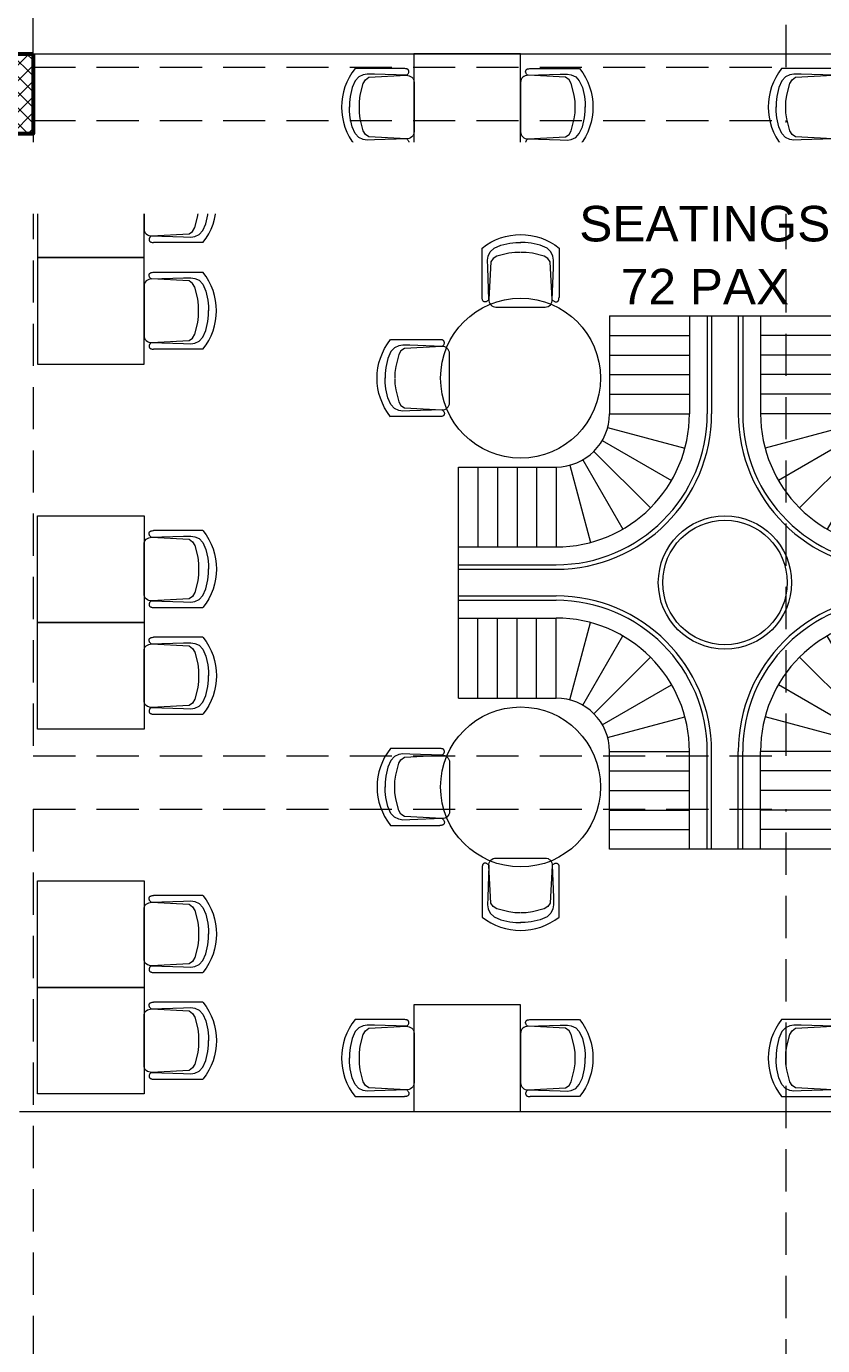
# Model space of a CAD drawing. Header units: inches. Extents: x 704 to 259546, y -107711 to 151004.
# Tile 117 of 208: x 127523 to 127702, y 21036 to 21333. Entities that reach past the tile are written whole.
import ezdxf

# ---------------------------------------------------------------- set-up
doc = ezdxf.new("R2010")
doc.units = ezdxf.units.IN
doc.header["$MEASUREMENT"] = 0
doc.linetypes.add('HIDDEN', pattern=[0.375, 0.25, -0.125])
for name, color, linetype, lineweight in [('EQUIP DIM', 8, 'Continuous', 0), ('EQUIPMENT', 3, 'Continuous', 25), ('PD_COLUMN', 2, 'Continuous', 60), ('PD_FURNITURE_LOOSE', 20, 'Continuous', 18), ('PD_HATCH', 45, 'Continuous', 9), ('PP-TEXT', 7, 'Continuous', 40)]:
    doc.layers.add(name, color=color, linetype=linetype, lineweight=lineweight)
doc.layers.add('PD_025_TEXT', color=61, linetype='Continuous')
doc.layers.add('PP BALL VALVE', color=7, linetype='Continuous')
doc.styles.get("Standard").update_dxf_attribs({"font": 'arial.ttf', "height": 6})
doc.styles.add('style1', font='arial.ttf', dxfattribs={"height": 500})

# ---------------------------------------------------------------- blocks, each defined once
blk = doc.blocks.new('columns2')
at = {"layer": 'PD_HATCH'}
h = blk.add_hatch(dxfattribs=at)
h.set_pattern_fill('ANSI37', color=8, scale=20)
h.paths.add_polyline_path([(387, -250), (387, -268), (369, -268), (369, -250)])
h.paths.add_polyline_path([(18, 0), (18, -15), (0, -15), (0, 0)])
h.paths.add_polyline_path([(18, -828), (18, -813), (0, -813), (0, -828)])
h.paths.add_polyline_path([(201, -870), (186, -870), (186, -888), (201, -888)])
h.paths.add_polyline_path([(570, -870), (555, -870), (555, -888), (570, -888)])
h.paths.add_polyline_path([(754.5, -870), (739.5, -870), (739.5, -888), (754.5, -888)])
h.paths.add_polyline_path([(934.5, -870), (919.5, -870), (919.5, -888), (934.5, -888)])
h.paths.add_polyline_path([(385.5, -870), (370.5, -870), (370.5, -888), (385.5, -888)])
h.paths.add_polyline_path([(201, 42), (186, 42), (186, 60), (201, 60)])
h.paths.add_polyline_path([(387, -578), (387, -560), (369, -560), (369, -578)])
h.paths.add_polyline_path([(1116, -731.5), (1116, -716.5), (1098, -716.5), (1098, -731.5)])
h.paths.add_polyline_path([(1116, -111.5), (1116, -96.5), (1098, -96.5), (1098, -111.5)])
h.paths.add_polyline_path([(1116, -561.5), (1116, -576.5), (1098, -576.5), (1098, -561.5)])
h.paths.add_polyline_path([(1116, -251.5), (1116, -266.5), (1098, -266.5), (1098, -251.5)])
h.paths.add_polyline_path([(0, -731.5), (0, -716.5), (18, -716.5), (18, -731.5)])
h.paths.add_polyline_path([(0, -111.5), (0, -96.5), (18, -96.5), (18, -111.5)])
h.paths.add_polyline_path([(0, -406.5), (0, -421.5), (18, -421.5), (18, -406.5)])
h.paths.add_polyline_path([(0, -561.5), (0, -576.5), (18, -576.5), (18, -561.5)])
h.paths.add_polyline_path([(0, -251.5), (0, -266.5), (18, -266.5), (18, -251.5)])
h.paths.add_polyline_path([(993, -111.5), (993, -99.5), (984, -99.5), (984, -111.5)])
h.paths.add_polyline_path([(993, -189.5), (993, -201.5), (984, -201.5), (984, -189.5)])
h.paths.add_polyline_path([(903, -111.5), (903, -99.5), (912, -99.5), (912, -111.5)])
h.paths.add_polyline_path([(903, -189.5), (903, -201.5), (912, -201.5), (912, -189.5)])
h.paths.add_polyline_path([(75, -870), (60, -870), (60, -888), (75, -888)])
h.paths.add_polyline_path([(1116, -870), (1101, -870), (1101, -888), (1116, -888)])
h.paths.add_polyline_path([(75, 42), (60, 42), (60, 60), (75, 60)])
h.paths.add_polyline_path([(570, 42), (555, 42), (555, 60), (570, 60)])
h.paths.add_polyline_path([(754.5, 42), (739.5, 42), (739.5, 60), (754.5, 60)])
h.paths.add_polyline_path([(934.5, 42), (919.5, 42), (919.5, 60), (934.5, 60)])
h.paths.add_polyline_path([(385.5, 42), (370.5, 42), (370.5, 60), (385.5, 60)])
h.paths.add_polyline_path([(1116, 42), (1101, 42), (1101, 60), (1116, 60)])
h.paths.add_polyline_path([(738, -250), (738, -268), (756, -268), (756, -250)])
h.paths.add_polyline_path([(756, -578), (756, -560), (738, -560), (738, -578)])
at = {"layer": 'PD_COLUMN', "color": 8}
blk.add_lwpolyline([(387, -250), (387, -268), (369, -268), (369, -250)], close=True, dxfattribs=at)
at = {"layer": 'PD_HATCH', "color": 8, "linetype": 'HIDDEN', "ltscale": 38}
for p, q in [((387, -250), (387, -107)), ((556.5, -253), (556.5, -107)), ((387, -253), (556.5, -253)), ((387, -265), (556.5, -265)), ((556.5, -408), (556.5, -265)), ((387, -268), (387, -408)), ((387, -408), (556.5, -408)), ((387, -420), (556.5, -420)), ((387, -420), (387, -560)), ((556.5, -563), (556.5, -420))]:
    blk.add_line(p, q, dxfattribs=at)
blk = doc.blocks.new('A$C57124B3B')
at = {"color": 8}
for p, q in [((46, 504), (46, 109)), ((665, 109), (665, 506))]:
    blk.add_line(p, q, dxfattribs=at)
for points in [[(100, 525), (95, 530), (90, 534), (86, 537), (82, 539), (78, 541), (75, 542), (71, 542), (68, 542), (66, 541), (63, 541), (61, 540), (59, 539), (57, 538), (55, 537), (54, 535), (52, 534), (51, 532), (50, 529), (49, 526), (48, 522), (47, 516), (46, 509), (46, 506)], [(610, 525), (615, 530), (620, 534), (624, 537), (629, 539), (632, 541), (636, 542), (639, 542), (642, 542), (645, 541), (647, 541), (650, 540), (652, 539), (653, 538), (655, 537), (657, 535), (658, 534), (659, 532), (660, 529), (662, 526), (663, 522), (664, 516), (664, 509), (665, 506)], [(100, 525), (92, 265), (90, 207), (95, 175), (111, 140), (143, 111), (197, 86), (269, 70), (318, 65), (357, 65)], [(610, 525), (619, 265), (621, 207), (615, 175), (599, 140), (568, 111), (513, 86), (441, 70), (392, 65), (354, 65)]]:
    blk.add_lwpolyline(points, dxfattribs=at)
blk.add_lwpolyline([(353, 144), (310, 144), (260, 151), (165, 175), (136, 193), (116, 221), (100, 522, -0.429937), (157, 583), (553, 583, -0.429937), (610, 522), (594, 221), (575, 193), (545, 175), (450, 151), (401, 144), (357, 144)], format="xyb", dxfattribs=at)
blk.add_arc((355, 499), 498, 231.563, 308.437, dxfattribs=at)
blk = doc.blocks.new('CHAIR55')
at = {"color": 8, "lineweight": 9}
for p, q in [((1.14, 7.95), (1.15, 8.03)), ((1.15, 7.86), (1.14, 7.95)), ((1.15, 8.03), (1.16, 8.11)), ((1.17, 7.76), (1.15, 7.86)), ((1.16, 8.11), (1.17, 8.18)), ((1.17, 8.18), (1.19, 8.24)), ((1.21, 7.65), (1.17, 7.76)), ((1.19, 8.24), (1.22, 8.3)), ((1.27, 7.54), (1.21, 7.65)), ((1.22, 8.3), (1.25, 8.35)), ((1.25, 8.35), (1.29, 8.4)), ((1.35, 7.41), (1.27, 7.54)), ((1.29, 8.4), (1.33, 8.44)), ((1.33, 8.44), (1.38, 8.48)), ((1.46, 7.28), (1.35, 7.41)), ((1.38, 8.48), (1.43, 8.51)), ((1.43, 8.51), (1.5, 8.54)), ((1.61, 7.14), (1.46, 7.28)), ((1.5, 8.54), (1.58, 8.57)), ((1.58, 8.57), (1.7, 8.6)), ((1.7, 8.6), (1.86, 8.63)), ((1.86, 8.63), (2.06, 8.66)), ((2.06, 8.66), (2.15, 8.66)), ((2.19, 8.67), (13.27, 8.67)), ((1.15, -7.86), (1.14, -7.95)), ((1.14, -7.95), (1.15, -8.04)), ((1.17, -7.76), (1.15, -7.86)), ((1.15, -8.04), (1.16, -8.11)), ((1.16, -8.11), (1.17, -8.18)), ((1.21, -7.66), (1.17, -7.76)), ((1.17, -8.18), (1.19, -8.25)), ((1.19, -8.25), (1.22, -8.3)), ((1.27, -7.54), (1.21, -7.66)), ((1.22, -8.3), (1.25, -8.35)), ((1.25, -8.35), (1.29, -8.4)), ((1.35, -7.42), (1.27, -7.54)), ((1.29, -8.4), (1.33, -8.44)), ((1.33, -8.44), (1.38, -8.48)), ((1.46, -7.29), (1.35, -7.42)), ((1.38, -8.48), (1.43, -8.52)), ((1.43, -8.52), (1.5, -8.55)), ((1.61, -7.15), (1.46, -7.29)), ((1.5, -8.55), (1.58, -8.58)), ((1.58, -8.58), (1.7, -8.61)), ((1.7, -8.61), (1.86, -8.63)), ((1.86, -8.63), (2.06, -8.66)), ((2.06, -8.66), (2.15, -8.67)), ((13.27, -8.67), (2.15, -8.67))]:
    blk.add_line(p, q, dxfattribs=at)
blk.add_lwpolyline([(12.29, 0.05), (12.29, 1.28), (12.09, 2.66), (11.4, 5.31), (10.91, 6.15), (10.13, 6.69), (1.69, 7.14, 0.429937), (0, 5.54), (0, -5.54, 0.429937), (1.69, -7.14), (10.13, -6.69), (10.91, -6.15), (11.4, -5.31), (12.09, -2.66), (12.29, -1.28), (12.29, -0.05)], format="xyb", dxfattribs=at)
for points in [[(1.61, 7.14), (8.9, 7.38), (10.52, 7.43), (11.4, 7.28), (12.39, 6.84), (13.22, 5.95), (13.91, 4.43), (14.35, 2.41), (14.5, 1.03), (14.5, -0.05)], [(1.61, -7.15), (8.9, -7.38), (10.52, -7.43), (11.4, -7.28), (12.39, -6.84), (13.22, -5.96), (13.91, -4.43), (14.35, -2.41), (14.5, -1.04), (14.5, 0.05)]]:
    blk.add_lwpolyline(points, dxfattribs=at)
blk.add_arc((2.35, 0), 13.94, 321.563, 38.437, dxfattribs=at)
blk = doc.blocks.new('TQBLAECHAIR44')
at = {"color": 8}
blk.add_lwpolyline([(0, -12), (24, -12), (24, 12), (0, 12)], close=True, dxfattribs=at)
blk.add_blockref('CHAIR55', (24, 0), dxfattribs=at)
blk = doc.blocks.new('CENTER SEATING')
at = {"color": 8}
for p, q in [((-26, 60), (-26, 38)), ((-26, 60), (-26, 38)), ((-8, 60), (-8, 38)), ((-8, 60), (-8, 38)), ((-4, 60), (-4, 38)), ((4, 60), (4, 38)), ((8, 60), (8, 38)), ((26, 60), (26, 38)), ((-60, 26), (-38, 26)), ((60, 26), (38, 26)), ((-60, 8), (-38, 8)), ((60, 8), (38, 8)), ((-60, 4), (-38, 4)), ((60, 4), (38, 4)), ((-60, -4), (-38, -4)), ((60, -4), (38, -4)), ((-60, -8), (-38, -8)), ((60, -8), (38, -8)), ((-60, -26), (-38, -26)), ((60, -26), (38, -26)), ((-26, -60), (-26, -38)), ((-8, -60), (-8, -38)), ((-4, -60), (-4, -38)), ((4, -60), (4, -38)), ((8, -60), (8, -38)), ((26, -60), (26, -38))]:
    blk.add_line(p, q, dxfattribs=at)
for points in [[(-26, 60), (26, 60)], [(-60, -26), (-60, 26)], [(60, 26), (60, -26)], [(26, -60), (-26, -60)]]:
    blk.add_lwpolyline(points, dxfattribs=at)
for centre, radius in [((-46, 46), 18), ((46, 46), 18), ((0, 0), 15), ((-46, -46), 18), ((46, -46), 18)]:
    blk.add_circle(centre, radius, dxfattribs=at)
for centre, radius, start, end in [((-38, 38), 30, 270, 0), ((-38, 38), 34, 270, 0), ((-38, 38), 12, 270, 0), ((38, 38), 34, 180, 270), ((38, 38), 30, 180, 270), ((38, 38), 12, 180, 270), ((-38, -38), 34, 0, 90), ((38, -38), 34, 90, 180), ((-38, -38), 30, 0, 90), ((38, -38), 30, 90, 180), ((-38, -38), 12, 0, 90), ((38, -38), 12, 90, 180)]:
    blk.add_arc(centre, radius, start, end, dxfattribs=at)
at = {"layer": 'PD_HATCH', "color": 8}
for p, q in [((-3, 60), (-3, 38)), ((3, 60), (3, 38)), ((-26, 55.6), (-8, 55.6)), ((26, 55.6), (8, 55.6)), ((-26, 51.2), (-8, 51.2)), ((26, 51.2), (8, 51.2)), ((-26, 46.8), (-8, 46.8)), ((26, 46.8), (8, 46.8)), ((-26, 42.4), (-8, 42.4)), ((26, 42.4), (8, 42.4)), ((-26, 38), (-8, 38)), ((26, 38), (8, 38)), ((-26.41, 34.89), (-9.02, 30.24)), ((26.41, 34.89), (9.02, 30.24)), ((-27.61, 32), (-12.02, 23)), ((27.61, 32), (12.02, 23)), ((-32, 27.61), (-23, 12.02)), ((-29.51, 29.51), (-16.79, 16.79)), ((29.51, 29.51), (16.79, 16.79)), ((32, 27.61), (23, 12.02)), ((-55.6, 26), (-55.6, 8)), ((-51.2, 26), (-51.2, 8)), ((-46.8, 26), (-46.8, 8)), ((-42.4, 26), (-42.4, 8)), ((-38, 26), (-38, 8)), ((-34.89, 26.41), (-30.24, 9.02)), ((34.89, 26.41), (30.24, 9.02)), ((38, 26), (38, 8)), ((42.4, 26), (42.4, 8)), ((46.8, 26), (46.8, 8)), ((51.2, 26), (51.2, 8)), ((55.6, 26), (55.6, 8)), ((-60, 3), (-38, 3)), ((60, 3), (38, 3)), ((-60, -3), (-38, -3)), ((60, -3), (38, -3)), ((-55.6, -26), (-55.6, -8)), ((-51.2, -26), (-51.2, -8)), ((-46.8, -26), (-46.8, -8)), ((-42.4, -26), (-42.4, -8)), ((-38, -26), (-38, -8)), ((38, -26), (38, -8)), ((42.4, -26), (42.4, -8)), ((46.8, -26), (46.8, -8)), ((51.2, -26), (51.2, -8)), ((55.6, -26), (55.6, -8)), ((-34.89, -26.41), (-30.24, -9.02)), ((34.89, -26.41), (30.24, -9.02)), ((-32, -27.61), (-23, -12.02)), ((32, -27.61), (23, -12.02)), ((-29.51, -29.51), (-16.79, -16.79)), ((29.51, -29.51), (16.79, -16.79)), ((-27.61, -32), (-12.02, -23)), ((27.61, -32), (12.02, -23)), ((-26.41, -34.89), (-9.02, -30.24)), ((26.41, -34.89), (9.02, -30.24)), ((-26, -38), (-8, -38)), ((-3, -60), (-3, -38)), ((3, -60), (3, -38)), ((26, -38), (8, -38)), ((-26, -42.4), (-8, -42.4)), ((26, -42.4), (8, -42.4)), ((-26, -46.8), (-8, -46.8)), ((26, -46.8), (8, -46.8)), ((-26, -51.2), (-8, -51.2)), ((26, -51.2), (8, -51.2)), ((-26, -55.6), (-8, -55.6)), ((26, -55.6), (8, -55.6))]:
    blk.add_line(p, q, dxfattribs=at)
blk.add_circle((0, 0), 14, dxfattribs=at)
for centre, start, end in [((-38, 38), 270, 0), ((38, 38), 180, 270), ((-38, -38), 0, 90), ((38, -38), 90, 180)]:
    blk.add_arc(centre, 35, start, end, dxfattribs=at)
at = {"color": 8, "extrusion": (0, 0, -1), "yscale": 0.02800229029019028, "zscale": -0.02800229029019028}
for p, xscale, rotation in [((55.95, 78.32), 0.02800229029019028, 180), ((-55.95, 78.32), -0.02800229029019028, 180), ((78.32, 36.05), 0.02800229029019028, 90.00000000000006), ((-78.32, 36.05), -0.02800229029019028, 269.9999999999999), ((78.32, -36.05), -0.02800229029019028, 89.99999999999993), ((-78.32, -36.05), 0.02800229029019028, 270.0000000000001)]:
    blk.add_blockref('A$C57124B3B', p, dxfattribs=dict(at, xscale=xscale, rotation=rotation))
for p, xscale in [((55.95, -78.32), -0.02800229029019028), ((-55.95, -78.32), 0.02800229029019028)]:
    blk.add_blockref('A$C57124B3B', p, dxfattribs=dict(at, xscale=xscale))
blk = doc.blocks.new('bikanervala')
at = {"layer": 'EQUIP DIM', "color": 8, "char_height": 45.72, "attachment_point": 1}
for s, insert, width in [('\\A1;\\pi160.03;{\\H1.2222x;\\C256;Idli Steamer \\P\\pi68.274;\\H0.81818x;(500WX450DX400H)}', (1691246.3, 608244.3, -0.1), 730.345), ('\\A1;\\pi88.746;{\\H1.2222x;\\C256;Chaat & Snacks \\P\\pi124.35;Work Counter\\P\\pi13.896;with \\H0.7x;\\S1#6;\\H1.4286x;x6, \\H0.7x;\\S1#9;\\H1.4286x;X9, \\H0.7x;\\S1#3;\\H1.4286x;X3, \\P\\pi142.45;\\H0.7x;\\S1#2;\\H1.4286x;X2 GN Pan\\H0.81818x;\\P\\pi50.515;(1500WX700DX850H)}', (1692963.9, 607791), 730.345), ('\\A1;\\pi223.07;{\\H1.2222x;\\C256;RO Sink\\P\\pi68.274;\\H0.81818x;(600WX700DX850H)}', (1691293.8, 607165.8, 0), 730.345), ('\\pi162.75;{\\H1.2222x;\\C256;Bhalla & \\P\\pi63.013;golgappa pani \\P\\pi15.652;packing machine}', (1691480.1, 606487.3), 608.742), ('\\pi115.45;{\\H1.2222x;\\C256;FDU for CHAT \\P\\pi15.027;Counter (WARMER)\\P\\pi4.5452;with white Corian top\\P\\pi50.514;\\H0.81818x;(900WX665DX1235H)}', (1692965.7, 606267.4), 730.345), ('\\pi135.52;{\\H1.2222x;\\C256;POS Counter\\P\\pi4.5452;with white Corian top\\H0.81818x;\\P\\pi50.514;(1200WX710DX950H)}', (1693021.4, 605647.7), 730.345), ('\\pi131.01;{\\H1.2222x;\\C256;POS Machine}', (1693020.9, 605295.8, 1860.2), 734.367), ('\\pi159.9;{\\H1.5714x;\\C256;Visi cooler\\P\\pi77.195;\\H0.63636x;(580WX620DX1800H)}', (1691282.2, 604805.3), 783.707)]:
    blk.add_mtext(s, dxfattribs=dict(at, insert=insert, width=width))
blk = doc.blocks.new('GF')
at = {"layer": 'PD_FURNITURE_LOOSE', "color": 8}
for p, q in [((127524.35, 21326.64), (127875.35, 21326.64)), ((127521.3, 21088.64), (127885.66, 21088.64))]:
    blk.add_line(p, q, dxfattribs=at)
for points in [[(127634.05, 21302.64), (127634.05, 21326.64), (127610.05, 21326.64), (127610.05, 21302.64), (127634.05, 21302.64)], [(127634.05, 21088.64), (127634.05, 21112.64), (127610.05, 21112.64), (127610.05, 21088.64), (127634.05, 21088.64)]]:
    blk.add_lwpolyline(points, dxfattribs=at)
at = {"layer": 'EQUIPMENT', "color": 8, "xscale": 0.03935404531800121, "yscale": 0.03935404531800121, "zscale": 0.03935404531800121}
blk.add_blockref('bikanervala', (60698.88, -2623.78), dxfattribs=at)
at = {"layer": 'PD_COLUMN', "color": 8}
blk.add_blockref('columns2', (127137.35, 21576.64), dxfattribs=at)
at = {"layer": 'PD_FURNITURE_LOOSE', "color": 8, "xscale": 0.02800229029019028, "yscale": 0.02800229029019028, "zscale": 0.02800229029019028, "rotation": 269.9999999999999}
for p in [(127593.74, 21324.58), (127593.74, 21110.58)]:
    blk.add_blockref('A$C57124B3B', p, dxfattribs=at)
at = {"layer": 'PD_FURNITURE_LOOSE', "color": 8, "extrusion": (0, 0, -1), "yscale": 0.02800229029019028, "zscale": -0.02800229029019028}
for p, xscale, rotation in [((-127650.37, 21324.58), 0.02800229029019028, 270), ((-127689.74, 21324.58), -0.02800229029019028, 89.99999999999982), ((-127650.37, 21110.58), 0.02800229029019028, 270), ((-127689.74, 21110.58), -0.02800229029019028, 89.99999999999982)]:
    blk.add_blockref('A$C57124B3B', p, dxfattribs=dict(at, xscale=xscale, rotation=rotation))
at = {"layer": 'PD_FURNITURE_LOOSE', "color": 8}
for name, p in [('TQBLAECHAIR44', (127525.3, 21292.81)), ('CENTER SEATING', (127680.05, 21207.64)), ('TQBLAECHAIR44', (127525.3, 21268.81))]:
    blk.add_blockref(name, p, dxfattribs=at)
at = {"layer": 'PD_FURNITURE_LOOSE', "color": 8, "xscale": -1, "rotation": 180}
for p in [(127525.3, 21210.68), (127525.3, 21186.68), (127525.3, 21128.55), (127525.3, 21104.55)]:
    blk.add_blockref('TQBLAECHAIR44', p, dxfattribs=at)
at = {"layer": 'PD_025_TEXT', "color": 8, "style": 'style1'}
for s, p in [('SEATINGS', (127647.25, 21284.4)), ('72 PAX', (127656.59, 21270.23))]:
    blk.add_text(s, height=8, dxfattribs=at).set_placement(p)

msp = doc.modelspace()

# ---------------------------------------------------------------- block references
at = {"lineweight": 53}
msp.add_blockref('GF', (0, 0), dxfattribs=at)

# ---------------------------------------------------------------- next in the draw order: texts
at = {"layer": 'PP-TEXT', "insert": (128298.688, 21305.186, 916.47), "char_height": 3, "width": 941.78476, "attachment_point": 3, "bg_fill": 2}
msp.add_mtext('{\\fTimes New Roman|b0|i0|c0|p34; \\PØ75MM WWP\\PSLOPE 1:80}', dxfattribs=at)

# ---------------------------------------------------------------- next in the draw order: linework, layer by layer
at = {"layer": 'PP BALL VALVE', "lineweight": 53}
msp.add_circle((130061.482, 21646.646), 129357.588, dxfattribs=at)

doc.saveas('drawing.dxf')
